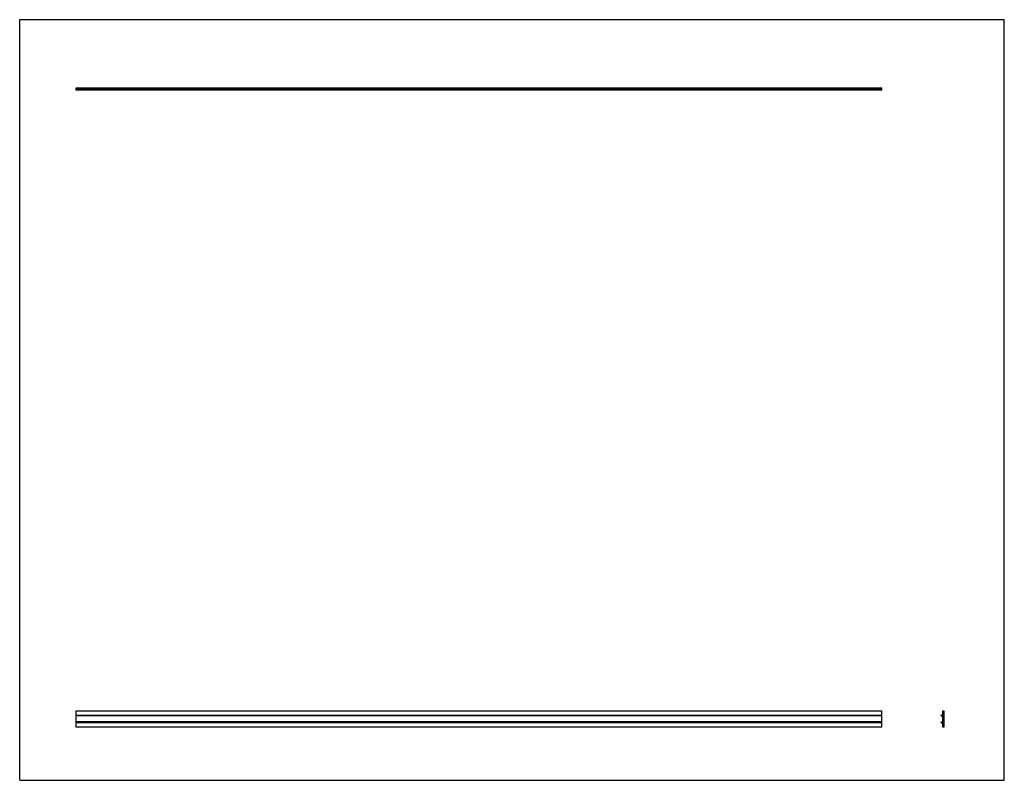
# Model space of a CAD drawing. Header units: inches. Extents: x 0 to 117, y 0 to 91.
import ezdxf

# ---------------------------------------------------------------- set-up
doc = ezdxf.new("R2010")
doc.units = ezdxf.units.IN
doc.header["$LTSCALE"] = 6.453333
doc.header["$MEASUREMENT"] = 0
doc.layers.get('0').update_dxf_attribs({"linetype": 'CONTINUOUS'})

msp = doc.modelspace()

# ---------------------------------------------------------------- linework, layer by layer
at = {"color": 7, "linetype": 'CONTINUOUS'}
for p, q in [((0, 0), (0, 90.67)), ((0, 90.67), (117.33, 90.67)), ((117.33, 0), (117.33, 90.67)), ((6.72, 82.25), (6.72, 82.56)), ((6.72, 82.56), (102.72, 82.56)), ((6.72, 82.45), (102.72, 82.45)), ((102.72, 82.25), (6.72, 82.25)), ((102.72, 82.25), (102.72, 82.56)), ((6.72, 6.33), (6.72, 8.3)), ((6.72, 8.3), (102.72, 8.3)), ((102.72, 6.33), (102.72, 8.3)), ((110.01, 7.77), (110.01, 8.3)), ((110.01, 8.3), (110.11, 8.3)), ((110.13, 8.28), (110.13, 6.35)), ((6.72, 7.77), (102.72, 7.77)), ((102.72, 7.67), (6.72, 7.67)), ((109.81, 7.7), (109.81, 7.73)), ((109.85, 7.77), (110.01, 7.77)), ((110, 7.7), (109.89, 7.7)), ((110.01, 6.93), (110.01, 7.69)), ((102.72, 6.96), (6.72, 6.96)), ((102.72, 6.85), (6.72, 6.85)), ((102.72, 6.33), (6.72, 6.33)), ((109.81, 6.89), (109.81, 6.92)), ((110.01, 6.85), (109.85, 6.85)), ((109.89, 6.92), (110, 6.92)), ((110.01, 6.33), (110.01, 6.85)), ((110.11, 6.33), (110.01, 6.33)), ((0, 0), (117.33, 0))]:
    msp.add_line(p, q, dxfattribs=at)
for centre, radius, start, end in [((110.11, 8.28), 0.0197, 0, 90), ((109.85, 7.73), 0.0394, 90, 180), ((109.85, 7.7), 0.0354, 180, 360), ((110, 7.69), 0.00787, 0, 92.072), ((109.85, 6.92), 0.0354, 0, 180), ((109.85, 6.89), 0.0394, 180, 270), ((110, 6.93), 0.00787, 270.8149, 360), ((110.11, 6.35), 0.0197, 270, 360)]:
    msp.add_arc(centre, radius, start, end, dxfattribs=at)

doc.saveas('drawing.dxf')
